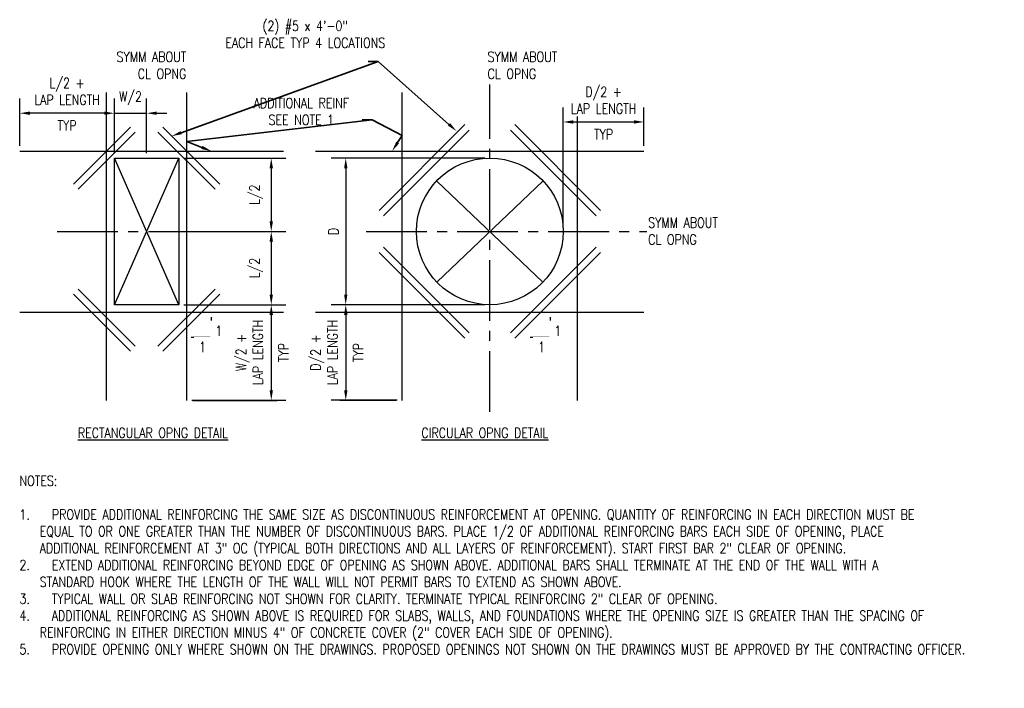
# Model space of a CAD drawing. Header units: inches. Extents: x -319 to 839, y 50 to 327.
# Tile 3 of 5: x 88 to 100, y 81 to 89. Entities that reach past the tile are written whole.
import ezdxf
from ezdxf import colors
from ezdxf.entities.mleader import LeaderData, LeaderLine
from ezdxf.math import Vec2, Vec3

# ---------------------------------------------------------------- set-up
doc = ezdxf.new("R2010")
doc.units = ezdxf.units.IN
doc.header["$MEASUREMENT"] = 0
doc.linetypes.add('CENTER2', pattern=[1.125, 0.75, -0.125, 0.125, -0.125])
for name, color, linetype in [('A-DETL-CNTR', 2, 'CENTER2'), ('A-DETL-MEDM', 3, 'Continuous'), ('A-DETL-THIN', 1, 'Continuous'), ('A-DETL-WIDE', 5, 'Continuous'), ('S-ANNO-DIMS', 1, 'Continuous')]:
    doc.layers.add(name, color=color, linetype=linetype)
doc.layers.add('A-WALL-PATT', color=9, linetype='Continuous', lineweight=18, true_color=0x808080)
doc.layers.add('S-ANNO-NOTE', color=2, linetype='Continuous', lineweight=35)
doc.styles.add('Annotative', font='romans.shx', dxfattribs={"width": 0.8, "height": 0.125})
doc.dimstyles.new('Annotative', dxfattribs={"dimscale": 0, "dimtxt": 0.125, "dimasz": 0.125, "dimexe": 0.179688, "dimexo": 0.0625, "dimgap": 0.09, "dimtad": 1, "dimdec": 3, "dimzin": 3, "dimdsep": 46, "dimlunit": 4, "dimtxsty": 'Annotative', "dimcen": 0.09, "dimclrt": 2, "dimazin": 2, "dimtfac": 1, "dimtdec": 3, "dimtmove": 1, "dimatfit": 3, "dimfxl": 1, "dimtfill": 1, "dimfrac": 2, "dimtolj": 1, "dimtzin": 0, "dimarcsym": 0})

# ---------------------------------------------------------------- blocks, each defined once
blk = doc.blocks.new('*D23')
at = {"layer": 'Defpoints', "color": 0, "transparency": 16777216}
for p in [(89.781, 85.555), (89.881, 84.374), (90.924, 84.374)]:
    blk.add_point(p, dxfattribs=at)
at = {"layer": 'S-ANNO-DIMS', "color": 0, "lineweight": -2, "transparency": 16777216}
for p, q in [((89.843, 85.555), (91.103, 85.555)), ((90.924, 85.43), (90.924, 84.499)), ((89.943, 84.374), (91.103, 84.374))]:
    blk.add_line(p, q, dxfattribs=at)
at = {"layer": 'S-ANNO-DIMS', "color": 0, "transparency": 16777216}
for points in [[(90.903, 85.43), (90.945, 85.43), (90.924, 85.555)], [(90.903, 84.499), (90.945, 84.499), (90.924, 84.374)]]:
    blk.add_solid(points, dxfattribs=at)
at = {"layer": 'S-ANNO-DIMS', "color": 2, "lineweight": -3, "transparency": 16777216, "insert": (90.655, 84.964), "char_height": 0.125, "attachment_point": 5, "rotation": 90, "style": 'Annotative', "bg_fill": 3, "box_fill_scale": 1.25, "bg_fill_color": 256, "bg_fill_true_color": 13158600, "bg_fill_transparency": 0}
blk.add_mtext('\\A1;W/2 +\\PLAP LENGTH', dxfattribs=at)
at = {"layer": 'S-ANNO-DIMS', "color": 2, "lineweight": -3, "transparency": 16777216, "insert": (91.076, 84.964), "char_height": 0.125, "attachment_point": 5, "rotation": 90, "style": 'Annotative', "bg_fill": 3, "box_fill_scale": 1.25, "bg_fill_color": 256, "bg_fill_true_color": 13158600, "bg_fill_transparency": 0}
blk.add_mtext('\\A1;TYP', dxfattribs=at)
blk = doc.blocks.new('*D24')
at = {"layer": 'Defpoints', "color": 0, "transparency": 16777216}
for p in [(89.781, 87.367), (89.881, 86.461), (90.924, 86.461)]:
    blk.add_point(p, dxfattribs=at)
at = {"layer": 'S-ANNO-DIMS', "color": 0, "lineweight": -2, "transparency": 16777216}
for p, q in [((89.843, 87.367), (91.103, 87.367)), ((90.924, 87.242), (90.924, 86.586)), ((89.943, 86.461), (91.103, 86.461))]:
    blk.add_line(p, q, dxfattribs=at)
at = {"layer": 'S-ANNO-DIMS', "color": 0, "transparency": 16777216}
for points in [[(90.903, 87.242), (90.945, 87.242), (90.924, 87.367)], [(90.903, 86.586), (90.945, 86.586), (90.924, 86.461)]]:
    blk.add_solid(points, dxfattribs=at)
at = {"layer": 'S-ANNO-DIMS', "color": 2, "lineweight": -3, "transparency": 16777216, "insert": (90.738, 86.914), "char_height": 0.125, "attachment_point": 5, "rotation": 90, "style": 'Annotative', "bg_fill": 3, "box_fill_scale": 1.25, "bg_fill_color": 256, "bg_fill_true_color": 13158600, "bg_fill_transparency": 0}
blk.add_mtext('\\A1;L/2', dxfattribs=at)
blk = doc.blocks.new('*D25')
at = {"layer": 'Defpoints', "color": 0, "transparency": 16777216}
for p in [(89.881, 86.461), (89.781, 85.555), (90.924, 85.555)]:
    blk.add_point(p, dxfattribs=at)
at = {"layer": 'S-ANNO-DIMS', "color": 0, "lineweight": -2, "transparency": 16777216}
for p, q in [((89.943, 86.461), (91.103, 86.461)), ((90.924, 86.336), (90.924, 85.68)), ((89.843, 85.555), (91.103, 85.555))]:
    blk.add_line(p, q, dxfattribs=at)
at = {"layer": 'S-ANNO-DIMS', "color": 0, "transparency": 16777216}
for points in [[(90.903, 86.336), (90.945, 86.336), (90.924, 86.461)], [(90.903, 85.68), (90.945, 85.68), (90.924, 85.555)]]:
    blk.add_solid(points, dxfattribs=at)
at = {"layer": 'S-ANNO-DIMS', "color": 2, "lineweight": -3, "transparency": 16777216, "insert": (90.738, 86.008), "char_height": 0.125, "attachment_point": 5, "rotation": 90, "style": 'Annotative', "bg_fill": 3, "box_fill_scale": 1.25, "bg_fill_color": 256, "bg_fill_true_color": 13158600, "bg_fill_transparency": 0}
blk.add_mtext('\\A1;L/2', dxfattribs=at)
blk = doc.blocks.new('*D26')
at = {"layer": 'Defpoints', "color": 0, "transparency": 16777216}
for p in [(87.816, 87.922), (87.816, 87.454), (88.986, 87.367)]:
    blk.add_point(p, dxfattribs=at)
at = {"layer": 'S-ANNO-DIMS', "color": 0, "lineweight": -2, "transparency": 16777216}
for p, q in [((87.816, 87.517), (87.816, 88.102)), ((88.986, 87.43), (88.986, 88.102)), ((88.861, 87.922), (87.941, 87.922))]:
    blk.add_line(p, q, dxfattribs=at)
at = {"layer": 'S-ANNO-DIMS', "color": 0, "transparency": 16777216}
for points in [[(87.941, 87.943), (87.941, 87.902), (87.816, 87.922)], [(88.861, 87.943), (88.861, 87.902), (88.986, 87.922)]]:
    blk.add_solid(points, dxfattribs=at)
at = {"layer": 'S-ANNO-DIMS', "color": 2, "lineweight": -3, "transparency": 16777216, "insert": (88.401, 88.191), "char_height": 0.125, "attachment_point": 5, "style": 'Annotative', "bg_fill": 3, "box_fill_scale": 1.25, "bg_fill_color": 256, "bg_fill_true_color": 13158600, "bg_fill_transparency": 0}
blk.add_mtext('\\A1;L/2 +\\PLAP LENGTH', dxfattribs=at)
at = {"layer": 'S-ANNO-DIMS', "color": 2, "lineweight": -3, "transparency": 16777216, "insert": (88.401, 87.77), "char_height": 0.125, "attachment_point": 5, "style": 'Annotative', "bg_fill": 3, "box_fill_scale": 1.25, "bg_fill_color": 256, "bg_fill_true_color": 13158600, "bg_fill_transparency": 0}
blk.add_mtext('\\A1;TYP', dxfattribs=at)
blk = doc.blocks.new('*D27')
at = {"layer": 'Defpoints', "color": 0, "transparency": 16777216}
for p in [(89.384, 87.922), (88.986, 87.367), (89.384, 87.367)]:
    blk.add_point(p, dxfattribs=at)
at = {"layer": 'S-ANNO-DIMS', "color": 0, "lineweight": -2, "transparency": 16777216}
for p, q in [((88.986, 87.43), (88.986, 88.102)), ((89.384, 87.43), (89.384, 88.102)), ((88.861, 87.922), (88.736, 87.922)), ((88.986, 87.922), (89.384, 87.922)), ((89.509, 87.922), (89.634, 87.922))]:
    blk.add_line(p, q, dxfattribs=at)
at = {"layer": 'S-ANNO-DIMS', "color": 0, "transparency": 16777216}
for points in [[(88.861, 87.943), (88.861, 87.902), (88.986, 87.922)], [(89.509, 87.943), (89.509, 87.902), (89.384, 87.922)]]:
    blk.add_solid(points, dxfattribs=at)
at = {"layer": 'S-ANNO-DIMS', "color": 2, "lineweight": -3, "transparency": 16777216, "insert": (89.185, 88.108), "char_height": 0.125, "attachment_point": 5, "style": 'Annotative', "bg_fill": 3, "box_fill_scale": 1.25, "bg_fill_color": 256, "bg_fill_true_color": 13158600, "bg_fill_transparency": 0}
blk.add_mtext('\\A1;W/2', dxfattribs=at)
blk = doc.blocks.new('*D12')
at = {"layer": 'Defpoints', "color": 0, "transparency": 16777216}
for p in [(95.529, 87.454), (94.531, 86.461)]:
    blk.add_point(p, dxfattribs=at)
at = {"layer": 'S-ANNO-DIMS', "color": 0, "lineweight": -2, "transparency": 16777216}
for p, q in [((94.531, 86.524), (94.531, 87.994)), ((95.529, 87.517), (95.529, 87.994)), ((94.656, 87.814), (95.404, 87.814))]:
    blk.add_line(p, q, dxfattribs=at)
at = {"layer": 'S-ANNO-DIMS', "color": 2, "lineweight": -3, "transparency": 16777216, "insert": (95.03, 88.082), "char_height": 0.125, "attachment_point": 5, "style": 'Annotative', "bg_fill": 3, "box_fill_scale": 1.25, "bg_fill_color": 256, "bg_fill_true_color": 13158600, "bg_fill_transparency": 0}
blk.add_mtext('\\A1;D/2 + \\PLAP LENGTH', dxfattribs=at)
at = {"layer": 'Defpoints', "color": 0, "transparency": 16777216}
blk.add_point((95.529, 87.814), dxfattribs=at)
at = {"layer": 'S-ANNO-DIMS', "color": 0, "transparency": 16777216}
for points in [[(94.656, 87.835), (94.656, 87.793), (94.531, 87.814)], [(95.404, 87.835), (95.404, 87.793), (95.529, 87.814)]]:
    blk.add_solid(points, dxfattribs=at)
at = {"layer": 'S-ANNO-DIMS', "color": 2, "lineweight": -3, "transparency": 16777216, "insert": (95.03, 87.661), "char_height": 0.125, "attachment_point": 5, "style": 'Annotative', "bg_fill": 3, "box_fill_scale": 1.25, "bg_fill_color": 256, "bg_fill_true_color": 13158600, "bg_fill_transparency": 0}
blk.add_mtext('\\A1;TYP', dxfattribs=at)
blk = doc.blocks.new('*D13')
at = {"layer": 'Defpoints', "color": 0, "transparency": 16777216}
for p in [(93.625, 87.367), (91.844, 85.555), (93.625, 85.555)]:
    blk.add_point(p, dxfattribs=at)
at = {"layer": 'S-ANNO-DIMS', "color": 0, "lineweight": -2, "transparency": 16777216}
for p, q in [((93.562, 87.367), (91.665, 87.367)), ((91.844, 87.242), (91.844, 85.68)), ((93.562, 85.555), (91.665, 85.555))]:
    blk.add_line(p, q, dxfattribs=at)
at = {"layer": 'S-ANNO-DIMS', "color": 0, "transparency": 16777216}
for points in [[(91.824, 87.242), (91.865, 87.242), (91.844, 87.367)], [(91.824, 85.68), (91.865, 85.68), (91.844, 85.555)]]:
    blk.add_solid(points, dxfattribs=at)
at = {"layer": 'S-ANNO-DIMS', "color": 2, "lineweight": -3, "transparency": 16777216, "insert": (91.692, 86.461), "char_height": 0.125, "attachment_point": 5, "rotation": 90, "style": 'Annotative', "bg_fill": 3, "box_fill_scale": 1.25, "bg_fill_color": 256, "bg_fill_true_color": 13158600, "bg_fill_transparency": 0}
blk.add_mtext('\\A1;D', dxfattribs=at)
blk = doc.blocks.new('*D14')
at = {"layer": 'Defpoints', "color": 0, "transparency": 16777216}
for p in [(93.625, 85.555), (91.845, 84.374), (92.542, 84.374)]:
    blk.add_point(p, dxfattribs=at)
at = {"layer": 'S-ANNO-DIMS', "color": 0, "lineweight": -2, "transparency": 16777216}
for p, q in [((93.562, 85.555), (91.665, 85.555)), ((91.845, 85.43), (91.845, 84.499)), ((92.479, 84.374), (91.665, 84.374))]:
    blk.add_line(p, q, dxfattribs=at)
at = {"layer": 'S-ANNO-DIMS', "color": 0, "transparency": 16777216}
for points in [[(91.824, 85.43), (91.866, 85.43), (91.845, 85.555)], [(91.824, 84.499), (91.866, 84.499), (91.845, 84.374)]]:
    blk.add_solid(points, dxfattribs=at)
at = {"layer": 'S-ANNO-DIMS', "color": 2, "lineweight": -3, "transparency": 16777216, "insert": (91.576, 84.964), "char_height": 0.125, "attachment_point": 5, "rotation": 90, "style": 'Annotative', "bg_fill": 3, "box_fill_scale": 1.25, "bg_fill_color": 256, "bg_fill_true_color": 13158600, "bg_fill_transparency": 0}
blk.add_mtext('\\A1;D/2 +\\PLAP LENGTH', dxfattribs=at)
at = {"layer": 'S-ANNO-DIMS', "color": 2, "lineweight": -3, "transparency": 16777216, "insert": (91.997, 84.964), "char_height": 0.125, "attachment_point": 5, "rotation": 90, "style": 'Annotative', "bg_fill": 3, "box_fill_scale": 1.25, "bg_fill_color": 256, "bg_fill_true_color": 13158600, "bg_fill_transparency": 0}
blk.add_mtext('\\A1;TYP', dxfattribs=at)

msp = doc.modelspace()

# ---------------------------------------------------------------- hatches: boundary and pattern name
at = {"layer": 'A-WALL-PATT', "lineweight": -3}
for points in [[(91.8239, 85.4299), (91.8656, 85.4299), (91.8446, 85.5542)], [(91.8447, 84.3735), (91.8656, 84.4985), (91.8239, 84.4985)]]:
    msp.add_hatch(color=8, dxfattribs=at).paths.add_polyline_path(points)

# ---------------------------------------------------------------- linework, layer by layer
at = {"layer": 'A-DETL-CNTR', "lineweight": -3}
for p, q in [((93.6249, 84.2324), (93.6249, 88.2789)), ((88.2803, 86.4612), (90.9987, 86.4612)), ((92.0974, 86.4612), (95.5661, 86.4612))]:
    msp.add_line(p, q, dxfattribs=at)
at = {"layer": 'A-DETL-MEDM', "lineweight": -3}
for p, q in [((88.9864, 85.5549), (88.9864, 87.3674)), ((88.9864, 87.3674), (89.7809, 87.3674)), ((89.7809, 87.3674), (89.7809, 85.5549)), ((89.7809, 85.5549), (88.9864, 85.5549))]:
    msp.add_line(p, q, dxfattribs=at)
msp.add_circle((93.6249, 86.4612), 0.9063, dxfattribs=at)
at = {"layer": 'A-DETL-THIN', "lineweight": -3}
for p, q in [((87.8157, 87.5294), (87.8157, 87.9974)), ((88.9864, 85.5549), (89.7809, 87.3674)), ((89.7809, 85.5549), (88.9864, 87.3674)), ((89.8559, 87.3674), (91.0029, 87.3674)), ((94.2807, 85.8358), (92.9671, 87.0845)), ((92.969, 85.8358), (94.2827, 87.0845)), ((89.8559, 85.5549), (90.9987, 85.5549)), ((93.5499, 85.5549), (91.7695, 85.5549)), ((91.8447, 85.4299), (91.8447, 84.4985)), ((89.9557, 84.3735), (90.9987, 84.3735)), ((92.467, 84.3735), (91.7697, 84.3735))]:
    msp.add_line(p, q, dxfattribs=at)
at = {"layer": 'A-DETL-WIDE', "lineweight": -3}
for p, q in [((88.8866, 84.3735), (88.8866, 88.1786)), ((89.8807, 84.3735), (89.8807, 88.1786)), ((92.542, 84.3735), (92.542, 88.1786)), ((94.7078, 84.3735), (94.7078, 88.1786)), ((88.4785, 87.0444), (89.1841, 87.75)), ((90.2888, 87.0444), (89.5832, 87.75)), ((93.3164, 87.7809), (92.2557, 86.7202)), ((93.9333, 87.7809), (94.994, 86.7202)), ((88.5379, 86.984), (89.2434, 87.6895)), ((90.2294, 86.984), (89.5239, 87.6895)), ((93.3698, 87.7146), (92.3092, 86.6539)), ((93.8799, 87.7146), (94.9405, 86.6539)), ((87.8157, 87.4544), (91.0766, 87.4544)), ((91.4704, 87.4544), (95.5293, 87.4544)), ((93.3698, 85.2078), (92.3092, 86.2684)), ((93.8799, 85.2078), (94.9405, 86.2684)), ((93.3164, 85.1415), (92.2557, 86.2021)), ((93.9333, 85.1415), (94.994, 86.2021)), ((88.4785, 85.6866), (89.1841, 84.9811)), ((88.5379, 85.747), (89.2434, 85.0415)), ((90.2294, 85.747), (89.5239, 85.0415)), ((90.2888, 85.6866), (89.5832, 84.9811)), ((87.8157, 85.465), (91.0766, 85.465)), ((91.4704, 85.465), (95.5293, 85.465))]:
    msp.add_line(p, q, dxfattribs=at)
at = {"layer": 'S-ANNO-DIMS', "lineweight": -3}
for p, q in [((90.1828, 85.4011), (90.1828, 85.1511)), ((94.3721, 85.4011), (94.3721, 85.1511)), ((90.1828, 85.1511), (89.9328, 85.1511)), ((94.3721, 85.1511), (94.1221, 85.1511))]:
    msp.add_line(p, q, dxfattribs=at)

# ---------------------------------------------------------------- texts
at = {"layer": 'S-ANNO-NOTE', "lineweight": -3, "char_height": 0.125, "attachment_point": 1, "style": 'Annotative'}
for s, insert, width in [('SYMM ABOUT\\PCL OPNG', (93.597, 88.6806), 1.001591), ('{\\LRECTANGULAR OPNG DETAIL}', (88.5339, 84.0335), 2.503495), ('{\\LCIRCULAR OPNG DETAIL}', (92.779, 84.0335), 2.503495), ('NOTES:\\P\\P\\pxi-2,l2,t3.2,6.4,9.6,12.8,16,19.2,22.4,25.6,28.8,32,35.2,38.4,41.6,44.8,48,51.2,54.4,57.6,60.8,64,67.2,70.4,73.6,76.8,80,83.2,86.4,89.6,92.8,96,99.2,102.4;1.^IPROVIDE ADDITIONAL REINFORCING THE SAME SIZE AS DISCONTINUOUS REINFORCEMENT AT OPENING. QUANTITY OF REINFORCING IN EACH DIRECTION MUST BE EQUAL TO OR ONE GREATER THAN THE NUMBER OF DISCONTINUOUS BARS. PLACE 1/2 OF ADDITIONAL REINFORCING BARS EACH SIDE OF OPENING, PLACE ADDITIONAL REINFORCEMENT AT 3" OC (TYPICAL BOTH DIRECTIONS AND ALL LAYERS OF REINFORCEMENT). START FIRST BAR 2" CLEAR OF OPENING.\\P2.^IEXTEND ADDITIONAL REINFORCING BEYOND EDGE OF OPENING AS SHOWN ABOVE. ADDITIONAL BARS SHALL TERMINATE AT THE END OF THE WALL WITH A STANDARD HOOK WHERE THE LENGTH OF THE WALL WILL NOT PERMIT BARS TO EXTEND AS SHOWN ABOVE.\\P3.^ITYPICAL WALL OR SLAB REINFORCING NOT SHOWN FOR CLARITY. TERMINATE TYPICAL REINFORCING 2" CLEAR OF OPENING.\\P4.^IADDITIONAL REINFORCING AS SHOWN ABOVE IS REQUIRED FOR SLABS, WALLS, AND FOUNDATIONS WHERE THE OPENING SIZE IS GREATER THAN THE SPACING OF REINFORCING IN EITHER DIRECTION MINUS 4" OF CONCRETE COVER (2" COVER EACH SIDE OF OPENING).\\P5.^IPROVIDE OPENING ONLY WHERE SHOWN ON THE DRAWINGS. PROPOSED OPENINGS NOT SHOWN ON THE DRAWINGS MUST BE APPROVED BY THE CONTRACTING OFFICER.', (87.8129, 83.4421), 12.255687)]:
    msp.add_mtext(s, dxfattribs=dict(at, insert=insert, width=width))

# ---------------------------------------------------------------- leaders
at = {"layer": 'S-ANNO-NOTE', "lineweight": -3}
ml = msp.add_multileader_mtext('Standard', dxfattribs=at)
ml.set_content('ADDITIONAL REINF\\PSEE NOTE 1', color=256, style='Annotative')
ml.set_leader_properties(color=1, linetype='ByLayer', lineweight=-1)
ml.build(insert=Vec2(0, 0))
ml.multileader.update_dxf_attribs({"text_right_attachment_type": 3, "dogleg_length": 0.125, "arrow_head_size": 0.125})
ctx = ml.context
ctx.base_point, ctx.char_height, ctx.arrow_head_size, ctx.landing_gap_size, ctx.plane_origin = Vec3(90.5435, 88.0477), 0.125, 0.125, 0.09, Vec3(90.266, 87.8554)
ctx.right_attachment, ctx.text_align_type = 3, 1
notes = []
notes.append((ctx, [(1, (1, 1, 0), (92.1724, 87.8394), (-1, 0), 0.125, [(2, [(90.184, 87.4544), (89.8807, 87.5707)], 0, []), (3, [(92.4178, 87.4544), (92.542, 87.6463)], 0, [])])]))
ctx.mtext.insert, ctx.mtext.width, ctx.mtext.alignment, ctx.mtext.flow_direction = Vec3(91.2955, 88.1102), 1.313588, 2, 5
for ctx, leaders in notes:
    for number, flags, end, landing, length, lines in leaders:
        leader = LeaderData()
        leader.index, (leader.has_last_leader_line, leader.has_dogleg_vector, leader.attachment_direction) = number, flags
        leader.last_leader_point, leader.dogleg_vector, leader.dogleg_length = Vec3(end), Vec3(landing), length
        for number, points, colour, breaks in lines:
            line = LeaderLine()
            line.index, line.vertices, line.color, line.breaks = number, Vec3.list(points), colors.encode_raw_color(colour), breaks
            leader.lines.append(line)
        ctx.leaders.append(leader)

# ---------------------------------------------------------------- next in the draw order: texts
at = {"layer": 'S-ANNO-NOTE', "lineweight": -3, "char_height": 0.125, "width": 0.103068, "attachment_point": 1, "line_spacing_factor": 0.981704, "style": 'Annotative', "bg_fill": 2}
for insert in [(90.0322, 85.0953), (94.2219, 85.0953)]:
    msp.add_mtext('\\pxt3.2,6.4,9.6,12.8,16,19.2,22.4,25.6,28.8,32,35.2,38.4,41.6,44.8,48,51.2,54.4,57.6,60.8,64,67.2,70.4,73.6,76.8,80,83.2,86.4,89.6,92.8,96,99.2,102.4;{1}', dxfattribs=dict(at, insert=insert))

# ---------------------------------------------------------------- next in the draw order: dimensions: what is measured, and where the dimension line sits
at = {"layer": 'S-ANNO-DIMS', "lineweight": -3}
dim = msp.add_linear_dim(base=(87.8157, 87.9224), p1=(88.9864, 87.3674), p2=(87.8157, 87.4544), text='L/2 +\\PLAP LENGTH\\XTYP', dimstyle='Annotative', override={"dimpost": '\\X'}, dxfattribs=at)
dim.commit()
dim.dimension.update_dxf_attribs({"geometry": '*D26', "text_midpoint": (88.401, 87.9224)})
dim = msp.add_linear_dim(base=(95.5293, 87.8139), p1=(94.5311, 86.4612), p2=(95.5293, 87.4544), text='D/2 + \\PLAP LENGTH\\XTYP', dimstyle='Annotative', override={"dimpost": '\\X'}, dxfattribs=at)
dim.commit()
dim.dimension.update_dxf_attribs({"geometry": '*D12', "text_midpoint": (95.0302, 87.8139), "dimtype": 160})
for base, p1, p2, text, picture, middle in [((90.9237, 86.4612), (89.7809, 87.3674), (89.8807, 86.4612), 'L/2', '*D24', (90.7385, 86.9143)), ((91.8445, 85.5549), (93.6249, 87.3674), (93.6249, 85.5549), 'D', '*D13', (91.692, 86.4612))]:
    dim = msp.add_linear_dim(base=base, p1=p1, p2=p2, angle=90, text=text, dimstyle='Annotative', override={"dimpost": '\\X'}, dxfattribs=at)
    dim.commit()
    dim.dimension.update_dxf_attribs({"geometry": picture, "text_midpoint": middle})

# ---------------------------------------------------------------- next in the draw order: texts
at = {"layer": 'S-ANNO-NOTE', "lineweight": -3, "insert": (95.5811, 86.6322), "char_height": 0.125, "width": 1.082812, "attachment_point": 1, "style": 'Annotative'}
msp.add_mtext('SYMM ABOUT\\PCL OPNG', dxfattribs=at)
at = {"layer": 'S-ANNO-NOTE', "lineweight": -3, "char_height": 0.125, "width": 0.103068, "attachment_point": 1, "line_spacing_factor": 0.981704, "style": 'Annotative', "bg_fill": 2}
for insert in [(90.2322, 85.2952), (94.4219, 85.2952)]:
    msp.add_mtext('\\pxt3.2,6.4,9.6,12.8,16,19.2,22.4,25.6,28.8,32,35.2,38.4,41.6,44.8,48,51.2,54.4,57.6,60.8,64,67.2,70.4,73.6,76.8,80,83.2,86.4,89.6,92.8,96,99.2,102.4;{1}', dxfattribs=dict(at, insert=insert))

# ---------------------------------------------------------------- next in the draw order: dimensions: what is measured, and where the dimension line sits
at = {"layer": 'S-ANNO-DIMS', "lineweight": -3}
dim = msp.add_linear_dim(base=(89.3837, 87.9224), p1=(88.9864, 87.3674), p2=(89.3837, 87.3674), text='W/2', dimstyle='Annotative', override={"dimpost": '\\X'}, dxfattribs=at)
dim.commit()
dim.dimension.update_dxf_attribs({"geometry": '*D27', "text_midpoint": (89.185, 87.9224), "dimtype": 160})

# ---------------------------------------------------------------- next in the draw order: texts
at = {"layer": 'S-ANNO-NOTE', "lineweight": -3, "insert": (89.8742, 88.6806), "char_height": 0.125, "width": 1.001591, "attachment_point": 3, "style": 'Annotative'}
msp.add_mtext('SYMM ABOUT\\PCL OPNG', dxfattribs=at)

# ---------------------------------------------------------------- next in the draw order: dimensions: what is measured, and where the dimension line sits
at = {"layer": 'S-ANNO-DIMS', "lineweight": -3}
dim = msp.add_linear_dim(base=(90.9237, 84.3735), p1=(89.7809, 85.5549), p2=(89.8807, 84.3735), angle=90, text='W/2 +\\PLAP LENGTH\\XTYP', dimstyle='Annotative', override={"dimpost": '\\X'}, dxfattribs=at)
dim.commit()
dim.dimension.update_dxf_attribs({"geometry": '*D23', "text_midpoint": (90.9237, 84.9642)})

# ---------------------------------------------------------------- next in the draw order: leaders
at = {"layer": 'S-ANNO-NOTE', "lineweight": -3}
ml = msp.add_multileader_mtext('Standard', dxfattribs=at)
ml.set_content('(2) #5 x 4\'-0"\\PEACH FACE TYP 4 LOCATIONS', color=256, style='Annotative')
ml.set_leader_properties(color=1, linetype='ByLayer', lineweight=-1)
ml.build(insert=Vec2(0, 0))
ml.multileader.update_dxf_attribs({"text_right_attachment_type": 3, "dogleg_length": 0.125, "arrow_head_size": 0.125})
ctx = ml.context
ctx.base_point, ctx.char_height, ctx.arrow_head_size, ctx.landing_gap_size, ctx.plane_origin = Vec3(90.5684, 89.0011), 0.125, 0.125, 0.09, Vec3(90.2908, 88.5139)
ctx.right_attachment, ctx.text_align_type = 3, 1
notes = []
notes.append((ctx, [(1, (1, 1, 0), (92.2448, 88.5606), (-1, 0), 0.125, [(0, [(89.6939, 87.6392)], 0, []), (1, [(93.2131, 87.7013)], 0, [])])]))
ctx.mtext.insert, ctx.mtext.width, ctx.mtext.alignment, ctx.mtext.flow_direction = Vec3(91.3441, 89.0636), 1.865115, 2, 5
for ctx, leaders in notes:
    for number, flags, end, landing, length, lines in leaders:
        leader = LeaderData()
        leader.index, (leader.has_last_leader_line, leader.has_dogleg_vector, leader.attachment_direction) = number, flags
        leader.last_leader_point, leader.dogleg_vector, leader.dogleg_length = Vec3(end), Vec3(landing), length
        for number, points, colour, breaks in lines:
            line = LeaderLine()
            line.index, line.vertices, line.color, line.breaks = number, Vec3.list(points), colors.encode_raw_color(colour), breaks
            leader.lines.append(line)
        ctx.leaders.append(leader)

# ---------------------------------------------------------------- next in the draw order: dimensions: what is measured, and where the dimension line sits
at = {"layer": 'S-ANNO-DIMS', "lineweight": -3}
for base, p1, p2, text, picture, middle in [((90.9237, 85.5549), (89.8807, 86.4612), (89.7809, 85.5549), 'L/2', '*D25', (90.7385, 86.008)), ((91.8447, 84.3735), (93.6249, 85.5549), (92.542, 84.3735), 'D/2 +\\PLAP LENGTH\\XTYP', '*D14', (91.8447, 84.9642))]:
    dim = msp.add_linear_dim(base=base, p1=p1, p2=p2, angle=90, text=text, dimstyle='Annotative', override={"dimpost": '\\X'}, dxfattribs=at)
    dim.commit()
    dim.dimension.update_dxf_attribs({"geometry": picture, "text_midpoint": middle})

doc.saveas('drawing.dxf')
